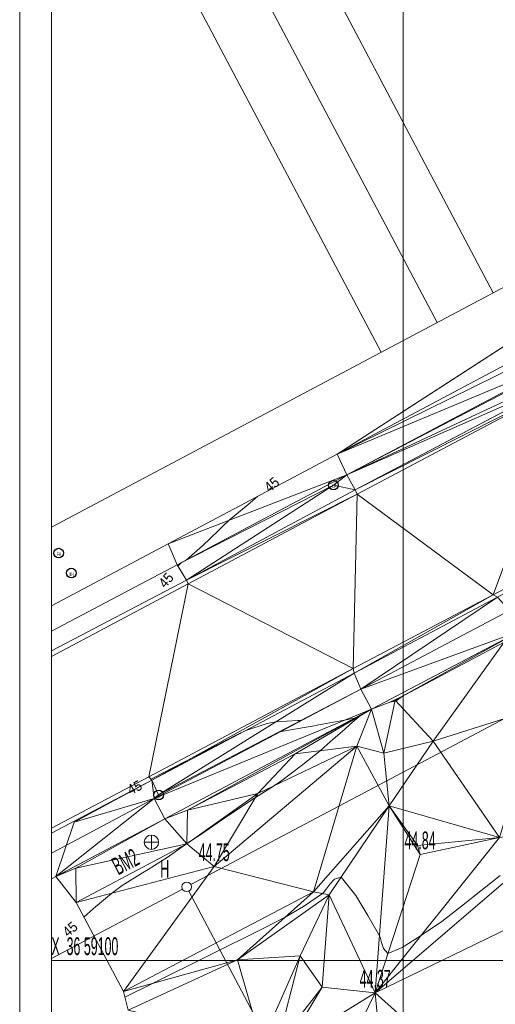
# Model space of a CAD drawing. Extents: x 79270 to 79680, y -3659241 to -3658954.
# Tile 5 of 34: x 79270 to 79307, y -3659103 to -3659026. Entities that reach past the tile are written whole.
import ezdxf
from ezdxf.enums import TextEntityAlignment as Align
from ezdxf.lldxf.tags import DXFTag

# ---------------------------------------------------------------- set-up
doc = ezdxf.new("R2010")
doc.units = 0
for name, color, linetype in [('3dFace', 7, 'Continuous'), ('BENCHMARK', 7, 'Continuous'), ('CAD', 7, 'Continuous'), ('CODE', 7, 'Continuous'), ('ELEVATION', 7, 'Continuous'), ('ELP', 7, 'Continuous'), ('ERF_LINES', 7, 'Continuous'), ('ET', 7, 'Continuous'), ('FH', 7, 'Continuous'), ('GCONTOUR', 7, 'Continuous'), ('GRID', 7, 'Continuous'), ('MCONTOUR', 7, 'Continuous'), ('MH', 7, 'Continuous'), ('POLYLINES', 7, 'Continuous'), ('SW', 7, 'Continuous'), ('TK', 7, 'Continuous')]:
    doc.layers.add(name, color=color, linetype=linetype)
doc.styles.add('Arial', font='arial.ttf', dxfattribs={"height": 1})
tags = doc.linetypes.add('DOTTED500', pattern=[1.2, 0.7, -0.5]).pattern_tags.tags
tags[6:7] = [DXFTag(74, 4), DXFTag(75, 0), DXFTag(340, '0'), DXFTag(46, 0.0), DXFTag(50, 0.0), DXFTag(44, 0.0), DXFTag(45, 0.0)]
tags[4:5] = [DXFTag(74, 4), DXFTag(75, 0), DXFTag(340, '0'), DXFTag(46, 0.0), DXFTag(50, 0.0), DXFTag(44, 0.0), DXFTag(45, 0.0)]
tags = doc.linetypes.add('SHORTDASH-DOT', pattern=[1.4, 0.75, -0.25, 0.15, -0.25]).pattern_tags.tags
tags[10:11] = [DXFTag(74, 4), DXFTag(75, 0), DXFTag(340, '0'), DXFTag(46, 0.0), DXFTag(50, 0.0), DXFTag(44, 0.0), DXFTag(45, 0.0)]
tags[8:9] = [DXFTag(74, 4), DXFTag(75, 0), DXFTag(340, '0'), DXFTag(46, 0.0), DXFTag(50, 0.0), DXFTag(44, 0.0), DXFTag(45, 0.0)]
tags[6:7] = [DXFTag(74, 4), DXFTag(75, 0), DXFTag(340, '0'), DXFTag(46, 0.0), DXFTag(50, 0.0), DXFTag(44, 0.0), DXFTag(45, 0.0)]
tags[4:5] = [DXFTag(74, 4), DXFTag(75, 0), DXFTag(340, '0'), DXFTag(46, 0.0), DXFTag(50, 0.0), DXFTag(44, 0.0), DXFTag(45, 0.0)]

msp = doc.modelspace()

# ---------------------------------------------------------------- linework, layer by layer
at = {"layer": '3dFace', "color": 142, "linetype": 'Continuous', "lineweight": 0, "transparency": 33554687}
for points in [[(79294.797, -3659060.158, 44.976), (79314.41, -3659050.503, 44.828), (79311.442, -3659049.413, 44.975), (79294.797, -3659060.158, 44.976)], [(79294.797, -3659060.158, 44.976), (79314.469, -3659051.953, 44.818), (79314.41, -3659050.503, 44.828), (79294.797, -3659060.158, 44.976)], [(79295.559, -3659061.788, 44.948), (79314.469, -3659051.953, 44.818), (79294.797, -3659060.158, 44.976), (79295.559, -3659061.788, 44.948)], [(79295.559, -3659061.788, 44.948), (79313.965, -3659053.222, 44.801), (79314.469, -3659051.953, 44.818), (79295.559, -3659061.788, 44.948)], [(79295.559, -3659061.788, 44.948), (79313.174, -3659054.042, 44.823), (79313.965, -3659053.222, 44.801), (79295.559, -3659061.788, 44.948)], [(79296.219, -3659062.974, 44.927), (79313.174, -3659054.042, 44.823), (79295.559, -3659061.788, 44.948), (79296.219, -3659062.974, 44.927)], [(79296.219, -3659062.974, 44.927), (79313.38, -3659054.321, 44.652), (79313.174, -3659054.042, 44.823), (79296.219, -3659062.974, 44.927)], [(79296.373, -3659063.318, 44.735), (79313.38, -3659054.321, 44.652), (79296.219, -3659062.974, 44.927), (79296.373, -3659063.318, 44.735)], [(79307.075, -3659071.23, 44.645), (79313.38, -3659054.321, 44.652), (79296.373, -3659063.318, 44.735), (79307.075, -3659071.23, 44.645)], [(79319.159, -3659064.854, 44.614), (79313.38, -3659054.321, 44.652), (79307.075, -3659071.23, 44.645), (79319.159, -3659064.854, 44.614)], [(79281.479, -3659067.222, 45.027), (79295.559, -3659061.788, 44.948), (79294.797, -3659060.158, 44.976), (79281.479, -3659067.222, 45.027)], [(79282.179, -3659068.866, 45.003), (79295.559, -3659061.788, 44.948), (79281.479, -3659067.222, 45.027), (79282.179, -3659068.866, 45.003)], [(79282.179, -3659068.866, 45.003), (79294.496, -3659062.595, 44.888), (79295.559, -3659061.788, 44.948), (79282.179, -3659068.866, 45.003)], [(79294.496, -3659062.595, 44.888), (79296.219, -3659062.974, 44.927), (79295.559, -3659061.788, 44.948), (79294.496, -3659062.595, 44.888)], [(79282.932, -3659070.067, 44.973), (79294.496, -3659062.595, 44.888), (79282.179, -3659068.866, 45.003), (79282.932, -3659070.067, 44.973)], [(79282.932, -3659070.067, 44.973), (79296.219, -3659062.974, 44.927), (79294.496, -3659062.595, 44.888), (79282.932, -3659070.067, 44.973)], [(79282.932, -3659070.067, 44.973), (79296.373, -3659063.318, 44.735), (79296.219, -3659062.974, 44.927), (79282.932, -3659070.067, 44.973)], [(79283.05, -3659070.368, 44.792), (79296.373, -3659063.318, 44.735), (79282.932, -3659070.067, 44.973), (79283.05, -3659070.368, 44.792)], [(79296.068, -3659077.038, 44.754), (79296.373, -3659063.318, 44.735), (79283.05, -3659070.368, 44.792), (79296.068, -3659077.038, 44.754)], [(79307.075, -3659071.23, 44.645), (79296.373, -3659063.318, 44.735), (79296.068, -3659077.038, 44.754), (79307.075, -3659071.23, 44.645)], [(79319.159, -3659064.854, 44.614), (79307.075, -3659071.23, 44.645), (79307.414, -3659071.424, 44.853), (79319.159, -3659064.854, 44.614)], [(79296.068, -3659077.038, 44.754), (79283.05, -3659070.368, 44.792), (79279.971, -3659085.559, 44.873), (79296.068, -3659077.038, 44.754)], [(79307.075, -3659071.23, 44.645), (79296.068, -3659077.038, 44.754), (79296.123, -3659077.397, 44.93), (79307.075, -3659071.23, 44.645)], [(79307.075, -3659071.23, 44.645), (79296.123, -3659077.397, 44.93), (79307.414, -3659071.424, 44.853), (79307.075, -3659071.23, 44.645)], [(79307.414, -3659071.424, 44.853), (79296.123, -3659077.397, 44.93), (79296.657, -3659078.654, 44.956), (79307.414, -3659071.424, 44.853)], [(79307.414, -3659071.424, 44.853), (79296.657, -3659078.654, 44.956), (79308.359, -3659072.455, 44.884), (79307.414, -3659071.424, 44.853)], [(79296.657, -3659078.654, 44.956), (79309.228, -3659074.057, 44.922), (79308.359, -3659072.455, 44.884), (79296.657, -3659078.654, 44.956)], [(79297.505, -3659080.221, 44.99), (79309.228, -3659074.057, 44.922), (79296.657, -3659078.654, 44.956), (79297.505, -3659080.221, 44.99)], [(79309.228, -3659074.057, 44.922), (79297.505, -3659080.221, 44.99), (79299.371, -3659079.51, 45.003), (79309.228, -3659074.057, 44.922)], [(79309.228, -3659074.057, 44.922), (79299.371, -3659079.51, 45.003), (79307.95, -3659074.963, 44.958), (79309.228, -3659074.057, 44.922)], [(79299.371, -3659079.51, 45.003), (79302.358, -3659082.747, 44.853), (79307.95, -3659074.963, 44.958), (79299.371, -3659079.51, 45.003)], [(79307.95, -3659074.963, 44.958), (79302.358, -3659082.747, 44.853), (79310.648, -3659080.119, 44.904), (79307.95, -3659074.963, 44.958)], [(79296.068, -3659077.038, 44.754), (79279.971, -3659085.559, 44.873), (79280.19, -3659085.813, 45.061), (79296.068, -3659077.038, 44.754)], [(79296.068, -3659077.038, 44.754), (79280.19, -3659085.813, 45.061), (79296.123, -3659077.397, 44.93), (79296.068, -3659077.038, 44.754)], [(79280.731, -3659086.981, 45.105), (79296.123, -3659077.397, 44.93), (79280.19, -3659085.813, 45.061), (79280.731, -3659086.981, 45.105)], [(79280.731, -3659086.981, 45.105), (79296.657, -3659078.654, 44.956), (79296.123, -3659077.397, 44.93), (79280.731, -3659086.981, 45.105)], [(79280.391, -3659087.261, 45.07), (79296.657, -3659078.654, 44.956), (79280.731, -3659086.981, 45.105), (79280.391, -3659087.261, 45.07)], [(79297.505, -3659080.221, 44.99), (79296.657, -3659078.654, 44.956), (79280.391, -3659087.261, 45.07), (79297.505, -3659080.221, 44.99)], [(79281.215, -3659088.865, 45.109), (79297.505, -3659080.221, 44.99), (79280.391, -3659087.261, 45.07), (79281.215, -3659088.865, 45.109)], [(79297.505, -3659080.221, 44.99), (79281.215, -3659088.865, 45.109), (79283.013, -3659088.162, 45.099), (79297.505, -3659080.221, 44.99)], [(79297.505, -3659080.221, 44.99), (79283.013, -3659088.162, 45.099), (79291.48, -3659083.737, 45.051), (79297.505, -3659080.221, 44.99)], [(79297.505, -3659080.221, 44.99), (79291.48, -3659083.737, 45.051), (79296.334, -3659083.15, 44.925), (79297.505, -3659080.221, 44.99)], [(79297.505, -3659080.221, 44.99), (79296.334, -3659083.15, 44.925), (79298.468, -3659083.689, 44.844), (79297.505, -3659080.221, 44.99)], [(79297.505, -3659080.221, 44.99), (79298.468, -3659083.689, 44.844), (79299.371, -3659079.51, 45.003), (79297.505, -3659080.221, 44.99)], [(79299.371, -3659079.51, 45.003), (79298.468, -3659083.689, 44.844), (79302.358, -3659082.747, 44.853), (79299.371, -3659079.51, 45.003)], [(79310.648, -3659080.119, 44.904), (79302.358, -3659082.747, 44.853), (79307.589, -3659090.327, 44.728), (79310.648, -3659080.119, 44.904)], [(79288.547, -3659086.872, 45.014), (79285.106, -3659092.602, 44.749), (79296.334, -3659083.15, 44.925), (79288.547, -3659086.872, 45.014)], [(79296.334, -3659083.15, 44.925), (79285.106, -3659092.602, 44.749), (79292.926, -3659094.599, 44.602), (79296.334, -3659083.15, 44.925)], [(79296.334, -3659083.15, 44.925), (79291.48, -3659083.737, 45.051), (79288.547, -3659086.872, 45.014), (79296.334, -3659083.15, 44.925)], [(79296.334, -3659083.15, 44.925), (79292.926, -3659094.599, 44.602), (79298.895, -3659087.839, 44.805), (79296.334, -3659083.15, 44.925)], [(79296.334, -3659083.15, 44.925), (79298.895, -3659087.839, 44.805), (79298.468, -3659083.689, 44.844), (79296.334, -3659083.15, 44.925)], [(79298.895, -3659087.839, 44.805), (79302.358, -3659082.747, 44.853), (79298.468, -3659083.689, 44.844), (79298.895, -3659087.839, 44.805)], [(79307.589, -3659090.327, 44.728), (79302.358, -3659082.747, 44.853), (79298.895, -3659087.839, 44.805), (79307.589, -3659090.327, 44.728)], [(79291.48, -3659083.737, 45.051), (79283.013, -3659088.162, 45.099), (79288.547, -3659086.872, 45.014), (79291.48, -3659083.737, 45.051)], [(79280.391, -3659087.261, 45.07), (79280.19, -3659085.813, 45.061), (79274.075, -3659089.129, 45.094), (79280.391, -3659087.261, 45.07)], [(79280.19, -3659085.813, 45.061), (79280.391, -3659087.261, 45.07), (79280.731, -3659086.981, 45.105), (79280.19, -3659085.813, 45.061)], [(79283.013, -3659088.162, 45.099), (79282.948, -3659090.825, 44.999), (79288.547, -3659086.872, 45.014), (79283.013, -3659088.162, 45.099)], [(79288.547, -3659086.872, 45.014), (79282.948, -3659090.825, 44.999), (79285.106, -3659092.602, 44.749), (79288.547, -3659086.872, 45.014)], [(79272.644, -3659093.383, 45.153), (79281.215, -3659088.865, 45.109), (79280.391, -3659087.261, 45.07), (79272.644, -3659093.383, 45.153)], [(79280.391, -3659087.261, 45.07), (79274.075, -3659089.129, 45.094), (79272.644, -3659093.383, 45.153), (79280.391, -3659087.261, 45.07)], [(79298.895, -3659087.839, 44.805), (79292.926, -3659094.599, 44.602), (79294.16, -3659094.84, 44.424), (79298.895, -3659087.839, 44.805)], [(79294.16, -3659094.84, 44.424), (79297.787, -3659102.56, 44.366), (79298.895, -3659087.839, 44.805), (79294.16, -3659094.84, 44.424)], [(79298.895, -3659087.839, 44.805), (79297.787, -3659102.56, 44.366), (79301.325, -3659091.672, 44.835), (79298.895, -3659087.839, 44.805)], [(79298.895, -3659087.839, 44.805), (79301.325, -3659091.672, 44.835), (79301.119, -3659090.95, 44.833), (79298.895, -3659087.839, 44.805)], [(79307.589, -3659090.327, 44.728), (79298.895, -3659087.839, 44.805), (79301.119, -3659090.95, 44.833), (79307.589, -3659090.327, 44.728)], [(79281.215, -3659088.865, 45.109), (79282.948, -3659090.825, 44.999), (79283.013, -3659088.162, 45.099), (79281.215, -3659088.865, 45.109)], [(79274.202, -3659092.742, 45.151), (79281.215, -3659088.865, 45.109), (79272.644, -3659093.383, 45.153), (79274.202, -3659092.742, 45.151)], [(79274.202, -3659092.742, 45.151), (79282.948, -3659090.825, 44.999), (79281.215, -3659088.865, 45.109), (79274.202, -3659092.742, 45.151)], [(79307.589, -3659090.327, 44.728), (79297.787, -3659102.56, 44.366), (79313.009, -3659089.516, 44.458), (79307.589, -3659090.327, 44.728)], [(79297.787, -3659102.56, 44.366), (79317.103, -3659093.174, 44.309), (79313.009, -3659089.516, 44.458), (79297.787, -3659102.56, 44.366)], [(79274.232, -3659095.447, 45.086), (79282.948, -3659090.825, 44.999), (79274.202, -3659092.742, 45.151), (79274.232, -3659095.447, 45.086)], [(79274.232, -3659095.447, 45.086), (79285.106, -3659092.602, 44.749), (79282.948, -3659090.825, 44.999), (79274.232, -3659095.447, 45.086)], [(79307.589, -3659090.327, 44.728), (79301.325, -3659091.672, 44.835), (79297.787, -3659102.56, 44.366), (79307.589, -3659090.327, 44.728)], [(79307.589, -3659090.327, 44.728), (79301.119, -3659090.95, 44.833), (79301.325, -3659091.672, 44.835), (79307.589, -3659090.327, 44.728)], [(79277.954, -3659102.454, 44.558), (79285.106, -3659092.602, 44.749), (79274.232, -3659095.447, 45.086), (79277.954, -3659102.454, 44.558)], [(79277.954, -3659102.454, 44.558), (79292.926, -3659094.599, 44.602), (79285.106, -3659092.602, 44.749), (79277.954, -3659102.454, 44.558)], [(79274.232, -3659095.447, 45.086), (79274.202, -3659092.742, 45.151), (79272.644, -3659093.383, 45.153), (79274.232, -3659095.447, 45.086)], [(79317.103, -3659093.174, 44.309), (79297.787, -3659102.56, 44.366), (79310.197, -3659113.675, 43.977), (79317.103, -3659093.174, 44.309)], [(79292.926, -3659094.599, 44.602), (79277.954, -3659102.454, 44.558), (79286.956, -3659099.962, 44.329), (79292.926, -3659094.599, 44.602)], [(79292.926, -3659094.599, 44.602), (79286.956, -3659099.962, 44.329), (79294.16, -3659094.84, 44.424), (79292.926, -3659094.599, 44.602)], [(79286.956, -3659099.962, 44.329), (79291.881, -3659099.647, 44.437), (79294.16, -3659094.84, 44.424), (79286.956, -3659099.962, 44.329)], [(79291.881, -3659099.647, 44.437), (79293.61, -3659102.1, 44.269), (79294.16, -3659094.84, 44.424), (79291.881, -3659099.647, 44.437)], [(79294.16, -3659094.84, 44.424), (79293.61, -3659102.1, 44.269), (79297.787, -3659102.56, 44.366), (79294.16, -3659094.84, 44.424)], [(79278.318, -3659103.923, 44.365), (79286.956, -3659099.962, 44.329), (79277.954, -3659102.454, 44.558), (79278.318, -3659103.923, 44.365)], [(79288.84, -3659106.526, 44.033), (79286.956, -3659099.962, 44.329), (79278.318, -3659103.923, 44.365), (79288.84, -3659106.526, 44.033)], [(79288.84, -3659106.526, 44.033), (79291.881, -3659099.647, 44.437), (79286.956, -3659099.962, 44.329), (79288.84, -3659106.526, 44.033)], [(79290.074, -3659106.672, 44.221), (79291.881, -3659099.647, 44.437), (79288.84, -3659106.526, 44.033), (79290.074, -3659106.672, 44.221)], [(79290.074, -3659106.672, 44.221), (79293.61, -3659102.1, 44.269), (79291.881, -3659099.647, 44.437), (79290.074, -3659106.672, 44.221)], [(79290.731, -3659106.9, 44.399), (79293.61, -3659102.1, 44.269), (79290.074, -3659106.672, 44.221), (79290.731, -3659106.9, 44.399)], [(79290.731, -3659106.9, 44.399), (79297.787, -3659102.56, 44.366), (79293.61, -3659102.1, 44.269), (79290.731, -3659106.9, 44.399)], [(79290.731, -3659106.9, 44.399), (79293.549, -3659111.198, 44.255), (79297.787, -3659102.56, 44.366), (79290.731, -3659106.9, 44.399)], [(79297.787, -3659102.56, 44.366), (79293.549, -3659111.198, 44.255), (79298.464, -3659109.956, 44.37), (79297.787, -3659102.56, 44.366)], [(79310.197, -3659113.675, 43.977), (79297.787, -3659102.56, 44.366), (79298.464, -3659109.956, 44.37), (79310.197, -3659113.675, 43.977)]]:
    msp.add_3dface(points, dxfattribs=at)
at = {"layer": 'BENCHMARK', "color": 1, "linetype": 'Continuous', "lineweight": 9, "transparency": 33554687}
for p, q in [((79280.163, -3659091.261, 586.788), (79280.163, -3659090.135, 586.788)), ((79279.6, -3659090.698, 586.788), (79280.726, -3659090.698, 586.788))]:
    msp.add_line(p, q, dxfattribs=at)
msp.add_circle((79280.163, -3659090.698, 588.756), 0.563, dxfattribs=at)
at = {"layer": 'CAD', "color": 8, "linetype": 'Continuous', "lineweight": 9, "transparency": 33554687}
for p, q in [((79269.783, -3658953.785), (79269.783, -3659240.785, 27.534)), ((79272.283, -3658956.285), (79272.283, -3659238.285, 27.534))]:
    msp.add_line(p, q, dxfattribs=at)
at = {"layer": 'ELP', "color": 1, "linetype": 'Continuous', "lineweight": 30, "transparency": 33554687}
for centre in [(79294.496, -3659062.595, 44.888), (79280.731, -3659086.981, 44.88)]:
    msp.add_circle(centre, 0.375, dxfattribs=at)
at = {"layer": 'ERF_LINES', "color": 9, "linetype": 'DOTTED500', "lineweight": 9, "transparency": 33554687}
for p, q in [((79272.283, -3658981.725), (79307.096, -3659047.466)), ((79302.677, -3659049.806), (79272.283, -3658992.409)), ((79272.283, -3659003.093), (79298.258, -3659052.146)), ((79348.976, -3659025.289), (79272.283, -3659065.901)), ((79272.283, -3659099.848), (79282.607, -3659094.382))]:
    msp.add_line(p, q, dxfattribs=at)
at = {"layer": 'ERF_LINES', "color": 9, "linetype": 'Continuous', "lineweight": 9, "transparency": 33554687}
for p, q in [((79283.269, -3659094.03), (79347.65, -3659059.938)), ((79293.994, -3659115.084), (79283.113, -3659094.538))]:
    msp.add_line(p, q, dxfattribs=at)
msp.add_circle((79282.938, -3659094.207, 44.763), 0.375, dxfattribs=at)
at = {"layer": 'ET', "color": 251, "linetype": 'Continuous', "lineweight": 9, "transparency": 33554687}
for p, q in [((79296.373, -3659063.318, 44.735), (79313.38, -3659054.321, 44.652)), ((79307.075, -3659071.23, 44.645), (79323.135, -3659062.751, 44.57)), ((79283.05, -3659070.368, 44.792), (79296.373, -3659063.318, 44.735)), ((79272.283, -3659076.086, 44.852), (79283.05, -3659070.368, 44.792)), ((79296.068, -3659077.038, 44.754), (79307.075, -3659071.23, 44.645)), ((79279.971, -3659085.559, 44.873), (79296.068, -3659077.038, 44.754)), ((79272.283, -3659089.602, 44.933), (79279.971, -3659085.559, 44.873))]:
    msp.add_line(p, q, dxfattribs=at)
at = {"layer": 'FH', "color": 1, "linetype": 'Continuous', "lineweight": 30, "transparency": 33554687}
msp.add_circle((79272.856, -3659067.945, 42.374), 0.375, dxfattribs=at)
at = {"layer": 'GCONTOUR', "color": 9, "linetype": 'Continuous', "lineweight": 9, "transparency": 33554687}
for p, q in [((79307.636, -3659093.32, 44.5), (79306.117, -3659094.534, 44.5)), ((79294.242, -3659093.979, 44.5), (79293.932, -3659094.383, 44.5)), ((79294.583, -3659093.609, 44.5), (79294.242, -3659093.979, 44.5)), ((79295.104, -3659093.444, 44.5), (79294.583, -3659093.609, 44.5)), ((79295.11, -3659093.445, 44.5), (79295.104, -3659093.444, 44.5)), ((79296.27, -3659094.885, 44.5), (79295.11, -3659093.445, 44.5)), ((79293.633, -3659094.737, 44.5), (79292.147, -3659095.759, 44.5)), ((79293.756, -3659094.63, 44.5), (79293.633, -3659094.737, 44.5)), ((79293.932, -3659094.383, 44.5), (79293.756, -3659094.63, 44.5)), ((79297.212, -3659096.468, 44.5), (79296.27, -3659094.885, 44.5)), ((79306.117, -3659094.534, 44.5), (79304.592, -3659095.741, 44.5)), ((79292.147, -3659095.759, 44.5), (79290.695, -3659096.603, 44.5)), ((79298.125, -3659098.067, 44.5), (79297.212, -3659096.468, 44.5)), ((79304.592, -3659095.741, 44.5), (79303.05, -3659096.926, 44.5)), ((79290.695, -3659096.603, 44.5), (79289.028, -3659097.45, 44.5)), ((79303.05, -3659096.926, 44.5), (79301.436, -3659098.019, 44.5)), ((79289.028, -3659097.45, 44.5), (79280.235, -3659101.823, 44.5)), ((79301.415, -3659098.033, 44.5), (79299.903, -3659098.993, 44.5)), ((79301.436, -3659098.019, 44.5), (79301.415, -3659098.033, 44.5)), ((79298.174, -3659098.167, 44.5), (79298.125, -3659098.067, 44.5)), ((79298.28, -3659098.589, 44.5), (79298.174, -3659098.167, 44.5)), ((79298.438, -3659099.068, 44.5), (79298.28, -3659098.589, 44.5)), ((79298.798, -3659099.45, 44.5), (79298.438, -3659099.068, 44.5)), ((79299.903, -3659098.993, 44.5), (79298.798, -3659099.45, 44.5)), ((79280.235, -3659101.823, 44.5), (79278.063, -3659102.896, 44.5))]:
    msp.add_line(p, q, dxfattribs=at)
at = {"layer": 'GRID', "color": 142, "linetype": 'Continuous', "lineweight": 9, "transparency": 33554687}
for p, q in [((79300, -3659238.285), (79300, -3658956.285)), ((79272.283, -3659100), (79617.283, -3659100))]:
    msp.add_line(p, q, dxfattribs=at)
at = {"layer": 'MCONTOUR', "color": 9, "linetype": 'Continuous', "lineweight": 9, "transparency": 33554687}
for p, q in [((79287.779, -3659064.109, 45), (79288.527, -3659063.486, 45)), ((79288.527, -3659063.486, 45), (79288.536, -3659063.479, 45)), ((79286.295, -3659065.363, 45), (79287.779, -3659064.109, 45)), ((79285.771, -3659065.846, 45), (79286.295, -3659065.363, 45)), ((79284.199, -3659067.38, 45), (79285.409, -3659066.204, 45)), ((79285.409, -3659066.204, 45), (79285.771, -3659065.846, 45)), ((79282.913, -3659068.478, 45), (79284.199, -3659067.38, 45)), ((79282.503, -3659068.701, 45), (79282.913, -3659068.478, 45)), ((79282.255, -3659068.987, 45), (79282.503, -3659068.701, 45)), ((79298.937, -3659079.675, 45), (79299.387, -3659079.458, 45)), ((79299.387, -3659079.458, 45), (79299.732, -3659079.309, 45)), ((79299.947, -3659079.204, 45), (79299.545, -3659079.501, 45)), ((79299.732, -3659079.309, 45), (79299.739, -3659079.306, 45)), ((79299.739, -3659079.306, 45), (79299.947, -3659079.204, 45)), ((79299.354, -3659079.589, 45), (79298.937, -3659079.675, 45)), ((79299.431, -3659079.575, 45), (79299.354, -3659079.589, 45)), ((79299.545, -3659079.501, 45), (79299.431, -3659079.575, 45)), ((79295.371, -3659081.099, 45), (79296.133, -3659080.946, 45)), ((79296.52, -3659080.796, 45), (79295.773, -3659081.462, 45)), ((79296.133, -3659080.946, 45), (79296.139, -3659080.946, 45)), ((79296.139, -3659080.946, 45), (79296.179, -3659080.948, 45)), ((79296.179, -3659080.948, 45), (79296.52, -3659080.796, 45)), ((79287.612, -3659081.893, 45), (79289.278, -3659081.356, 45)), ((79289.278, -3659081.356, 45), (79289.968, -3659081.229, 45)), ((79289.968, -3659081.229, 45), (79291.691, -3659081.123, 45)), ((79290.382, -3659081.974, 45), (79292.354, -3659081.638, 45)), ((79290.694, -3659081.776, 45), (79290.382, -3659081.974, 45)), ((79291.186, -3659081.534, 45), (79290.694, -3659081.776, 45)), ((79291.486, -3659081.376, 45), (79291.186, -3659081.534, 45)), ((79291.957, -3659081.112, 45), (79291.486, -3659081.376, 45)), ((79291.691, -3659081.123, 45), (79291.957, -3659081.112, 45)), ((79292.354, -3659081.638, 45), (79292.846, -3659081.552, 45)), ((79292.846, -3659081.552, 45), (79293.339, -3659081.465, 45)), ((79293.339, -3659081.465, 45), (79295.371, -3659081.099, 45)), ((79295.399, -3659081.793, 45), (79295.024, -3659082.124, 45)), ((79295.773, -3659081.462, 45), (79295.399, -3659081.793, 45)), ((79280.261, -3659085.658, 45), (79286.896, -3659082.252, 45)), ((79286.896, -3659082.252, 45), (79287.612, -3659081.893, 45)), ((79294.648, -3659082.454, 45), (79294.272, -3659082.783, 45)), ((79295.024, -3659082.124, 45), (79294.648, -3659082.454, 45)), ((79294.272, -3659082.783, 45), (79293.446, -3659083.499, 45)), ((79293.446, -3659083.499, 45), (79291.958, -3659084.695, 45)), ((79291.958, -3659084.695, 45), (79290.425, -3659085.832, 45)), ((79280.119, -3659085.731, 45), (79280.261, -3659085.658, 45)), ((79289.774, -3659086.286, 45), (79288.365, -3659087.175, 45)), ((79290.425, -3659085.832, 45), (79289.774, -3659086.286, 45)), ((79288.365, -3659087.175, 45), (79286.73, -3659088.264, 45)), ((79286.73, -3659088.264, 45), (79285.69, -3659088.971, 45)), ((79285.69, -3659088.971, 45), (79284.048, -3659090.083, 45)), ((79284.048, -3659090.083, 45), (79283.312, -3659090.568, 45)), ((79282.85, -3659090.877, 45), (79281.405, -3659091.907, 45)), ((79282.892, -3659090.837, 45), (79282.85, -3659090.877, 45)), ((79282.933, -3659090.808, 45), (79282.892, -3659090.837, 45)), ((79282.949, -3659090.799, 45), (79282.933, -3659090.808, 45)), ((79283.312, -3659090.568, 45), (79282.949, -3659090.799, 45)), ((79281.405, -3659091.907, 45), (79279.897, -3659092.843, 45)), ((79279.463, -3659093.105, 45), (79277.849, -3659094.114, 45)), ((79279.897, -3659092.843, 45), (79279.463, -3659093.105, 45)), ((79277.849, -3659094.114, 45), (79277.008, -3659094.721, 45)), ((79277.008, -3659094.721, 45), (79275.611, -3659095.912, 45)), ((79275.611, -3659095.912, 45), (79274.838, -3659096.589, 45))]:
    msp.add_line(p, q, dxfattribs=at)
at = {"layer": 'MH', "color": 30, "linetype": 'Continuous', "lineweight": 30, "transparency": 33554687}
msp.add_circle((79273.855, -3659069.516, 45.385), 0.375, dxfattribs=at)
at = {"layer": 'POLYLINES', "color": 151, "linetype": 'Continuous', "lineweight": 9, "transparency": 33554687}
for p, q in [((79311.442, -3659049.413, 44.975), (79294.797, -3659060.158, 44.976)), ((79311.442, -3659049.413, 44.975), (79294.797, -3659060.158, 44.976)), ((79311.442, -3659049.413, 44.975), (79294.797, -3659060.158, 44.976)), ((79294.797, -3659060.158, 44.976), (79281.479, -3659067.222, 45.027)), ((79294.797, -3659060.158, 44.976), (79281.479, -3659067.222, 45.027)), ((79294.797, -3659060.158, 44.976), (79281.479, -3659067.222, 45.027)), ((79281.479, -3659067.222, 45.027), (79282.179, -3659068.866, 45.003)), ((79281.479, -3659067.222, 45.027), (79282.179, -3659068.866, 45.003)), ((79281.479, -3659067.222, 45.027), (79282.179, -3659068.866, 45.003)), ((79282.179, -3659068.866, 45.003), (79282.932, -3659070.067, 44.973)), ((79282.179, -3659068.866, 45.003), (79282.932, -3659070.067, 44.973)), ((79282.179, -3659068.866, 45.003), (79282.932, -3659070.067, 44.973)), ((79282.932, -3659070.067, 44.973), (79283.05, -3659070.368, 44.792)), ((79282.932, -3659070.067, 44.973), (79283.05, -3659070.368, 44.792)), ((79282.932, -3659070.067, 44.973), (79283.05, -3659070.368, 44.792)), ((79283.05, -3659070.368, 44.792), (79279.971, -3659085.559, 44.873)), ((79283.05, -3659070.368, 44.792), (79279.971, -3659085.559, 44.873)), ((79283.05, -3659070.368, 44.792), (79279.971, -3659085.559, 44.873)), ((79279.971, -3659085.559, 44.873), (79280.19, -3659085.813, 45.061)), ((79279.971, -3659085.559, 44.873), (79280.19, -3659085.813, 45.061)), ((79279.971, -3659085.559, 44.873), (79280.19, -3659085.813, 45.061)), ((79280.19, -3659085.813, 45.061), (79274.075, -3659089.129, 45.094)), ((79280.19, -3659085.813, 45.061), (79274.075, -3659089.129, 45.094)), ((79280.19, -3659085.813, 45.061), (79274.075, -3659089.129, 45.094)), ((79274.075, -3659089.129, 45.094), (79272.644, -3659093.383, 45.153)), ((79274.075, -3659089.129, 45.094), (79272.644, -3659093.383, 45.153)), ((79274.075, -3659089.129, 45.094), (79272.644, -3659093.383, 45.153)), ((79272.644, -3659093.383, 45.153), (79274.232, -3659095.447, 45.086)), ((79272.644, -3659093.383, 45.153), (79274.232, -3659095.447, 45.086)), ((79272.644, -3659093.383, 45.153), (79274.232, -3659095.447, 45.086)), ((79274.232, -3659095.447, 45.086), (79277.954, -3659102.454, 44.558)), ((79274.232, -3659095.447, 45.086), (79277.954, -3659102.454, 44.558)), ((79274.232, -3659095.447, 45.086), (79277.954, -3659102.454, 44.558)), ((79277.954, -3659102.454, 44.558), (79278.318, -3659103.923, 44.365)), ((79277.954, -3659102.454, 44.558), (79278.318, -3659103.923, 44.365)), ((79277.954, -3659102.454, 44.558), (79278.318, -3659103.923, 44.365))]:
    msp.add_line(p, q, dxfattribs=at)
at = {"layer": 'POLYLINES', "color": 18, "linetype": 'Continuous', "lineweight": 9, "transparency": 33554687}
for p, q in [((79311.442, -3659049.413, 44.975), (79294.797, -3659060.158, 44.976)), ((79294.797, -3659060.158, 44.976), (79281.479, -3659067.222, 45.027)), ((79281.479, -3659067.222, 45.027), (79282.179, -3659068.866, 45.003)), ((79282.179, -3659068.866, 45.003), (79282.932, -3659070.067, 44.973)), ((79282.932, -3659070.067, 44.973), (79283.05, -3659070.368, 44.792)), ((79283.05, -3659070.368, 44.792), (79279.971, -3659085.559, 44.873)), ((79279.971, -3659085.559, 44.873), (79280.19, -3659085.813, 45.061)), ((79280.19, -3659085.813, 45.061), (79274.075, -3659089.129, 45.094)), ((79274.075, -3659089.129, 45.094), (79272.644, -3659093.383, 45.153)), ((79272.644, -3659093.383, 45.153), (79274.232, -3659095.447, 45.086)), ((79274.232, -3659095.447, 45.086), (79277.954, -3659102.454, 44.558)), ((79277.954, -3659102.454, 44.558), (79278.318, -3659103.923, 44.365))]:
    msp.add_line(p, q, dxfattribs=at)
at = {"layer": 'SW', "color": 8, "linetype": 'SHORTDASH-DOT', "lineweight": 9, "transparency": 33554687}
for p, q in [((79294.797, -3659060.158, 44.976), (79334.021, -3659039.336, 44.727)), ((79335.234, -3659040.79, 44.667), (79295.559, -3659061.788, 44.948)), ((79281.479, -3659067.222, 45.027), (79294.797, -3659060.158, 44.976)), ((79295.559, -3659061.788, 44.948), (79282.179, -3659068.866, 45.003)), ((79272.283, -3659072.088, 45.097), (79281.479, -3659067.222, 45.027)), ((79282.179, -3659068.866, 45.003), (79272.283, -3659074.091, 45.068)), ((79296.657, -3659078.654, 44.956), (79308.359, -3659072.455, 44.884)), ((79309.228, -3659074.057, 44.922), (79297.505, -3659080.221, 44.99)), ((79280.391, -3659087.261, 45.07), (79296.657, -3659078.654, 44.956)), ((79297.505, -3659080.221, 44.99), (79281.215, -3659088.865, 45.109)), ((79272.283, -3659091.547, 45.207), (79280.391, -3659087.261, 45.07)), ((79281.215, -3659088.865, 45.109), (79272.283, -3659093.589, 45.251))]:
    msp.add_line(p, q, dxfattribs=at)
at = {"layer": 'TK', "color": 55, "linetype": 'Continuous', "lineweight": 9, "transparency": 33554687}
for p, q in [((79313.174, -3659054.042, 44.823), (79296.219, -3659062.974, 44.927)), ((79296.219, -3659062.974, 44.927), (79282.932, -3659070.067, 44.973)), ((79282.932, -3659070.067, 44.973), (79272.283, -3659075.647, 45.038)), ((79307.414, -3659071.424, 44.853), (79296.123, -3659077.397, 44.93)), ((79296.123, -3659077.397, 44.93), (79280.19, -3659085.813, 45.061)), ((79280.19, -3659085.813, 45.061), (79272.283, -3659089.997, 44.918))]:
    msp.add_line(p, q, dxfattribs=at)

# ---------------------------------------------------------------- texts
at = {"layer": 'CODE', "color": 8, "transparency": 33554687, "style": 'Arial', "width": 0.5}
for s, p in [('LP', (79294.573, -3659062.675, 44.892)), ('FH', (79272.895, -3659068.035, 44.5)), ('MH', (79273.838, -3659069.606, 44.5)), ('LP', (79280.784, -3659087.081, 45.068))]:
    msp.add_text(s, height=0.3, dxfattribs=at).set_placement(p, align=Align.MIDDLE_CENTER)
msp.add_text('BM2', height=1.4, rotation=27.26433, dxfattribs=at).set_placement((79278.629, -3659093.226, 45.033), align=Align.BOTTOM_CENTER)
msp.add_text('H', height=1.4, dxfattribs=at).set_placement((79281.216, -3659093.917, 44.854), align=Align.BOTTOM_CENTER)
at = {"layer": 'ELEVATION', "color": 8, "transparency": 33554687, "style": 'Arial', "width": 0.5}
for s, p in [('44.84', (79301.325, -3659091.672, 44.835)), ('44.75', (79285.106, -3659092.602, 44.749)), ('44.37', (79297.787, -3659102.56, 44.366))]:
    msp.add_text(s, height=1.4, dxfattribs=at).set_placement(p, align=Align.BOTTOM_CENTER)
at = {"layer": 'GRID', "color": 8, "transparency": 33554687, "style": 'Arial', "width": 0.5}
msp.add_text('X  36 59100', height=1.4, dxfattribs=at).set_placement((79272.283, -3659100, 44.5), align=Align.BOTTOM_LEFT)
at = {"layer": 'MCONTOUR', "color": 9, "transparency": 33554687, "style": 'Arial', "width": 0.9}
for rotation, p in [(40.0631, (79289.638, -3659062.552, 44.5)), (49.06864, (79281.311, -3659070.075, 44.5)), (27.24534, (79278.839, -3659086.39, 44.5)), (41.23291, (79273.755, -3659097.538, 44.5))]:
    msp.add_text('45', height=0.8, rotation=rotation, dxfattribs=at).set_placement(p, align=Align.MIDDLE_CENTER)

doc.saveas('drawing.dxf')
